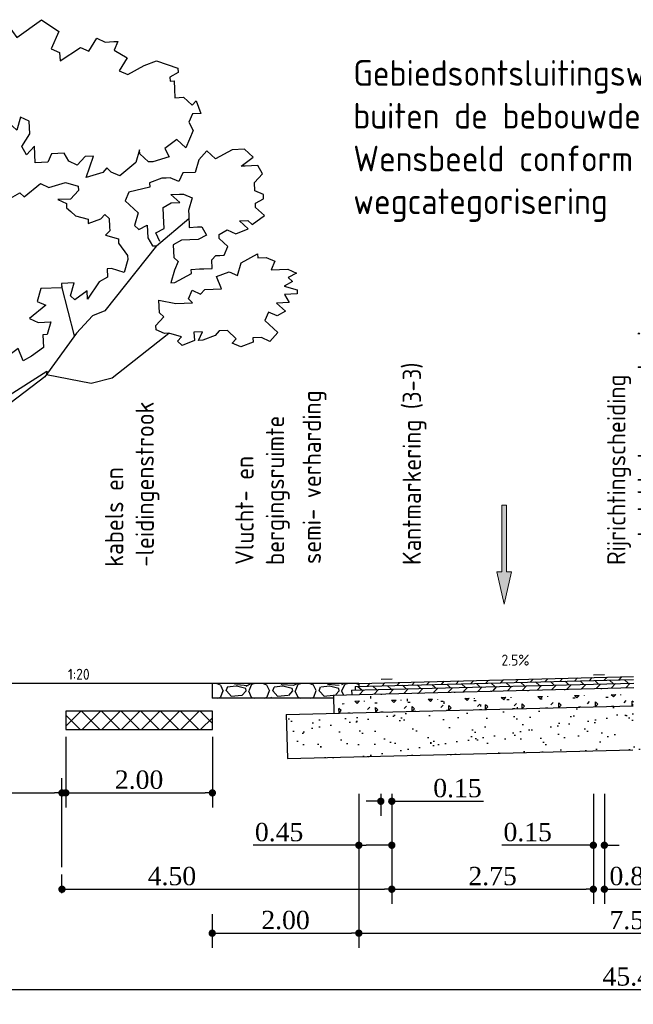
# Model space of a CAD drawing. Extents: x -21 to 90, y -15 to 62.
# Tile 6 of 15: x 0.11 to 8.48, y 48.89 to 62.33. Entities that reach past the tile are written whole.
import ezdxf
from ezdxf.enums import TextEntityAlignment as Align

# ---------------------------------------------------------------- set-up
doc = ezdxf.new("R2010")
doc.units = 0
doc.header["$LTSCALE"] = 0.1
for name, color, linetype in [('2', 2, 'Continuous'), ('l-ar-deta-pr', 10, 'Continuous'), ('l-mt-deta-pr', 7, 'Continuous'), ('l-tk-deta-con-pr', 1, 'Continuous'), ('TDdBr---_', 7, 'Continuous'), ('TDNL6300_profiel', 2, 'Continuous'), ('X-IT6300_maatvoering', 7, 'Continuous')]:
    doc.layers.add(name, color=color, linetype=linetype)
doc.layers.add('dp-nw-markering', color=7, linetype='Continuous', lineweight=0)
doc.styles.add('ENV-P', font='ISOCP.SHX')
doc.styles.add('INFRA_DIM', font='times.ttf')
doc.dimstyles.new('INFRA-100-M', dxfattribs={"dimtxt": 0.25, "dimasz": 0.1, "dimexe": 0.2, "dimexo": 0.1, "dimgap": 0.05, "dimtad": 1, "dimzin": 0, "dimdsep": 46, "dimtxsty": 'INFRA_DIM', "dimblk1": 'DOT', "dimblk2": 'DOT', "dimsah": 1, "dimcen": 0, "dimclrd": 256, "dimclre": 256, "dimclrt": 7, "dimaunit": 2, "dimadec": 0, "dimazin": 0, "dimtfac": 1, "dimtdec": 3, "dimtofl": 0, "dimtmove": 0, "dimatfit": 3, "dimldrblk": 'DOT', "dimfxl": 1, "dimtolj": 1, "dimtzin": 0, "dimarcsym": 0})
pattern_1 = [(46.43209618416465, (3.375156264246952, 53.13330120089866), (-0.1035212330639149, 0.09847141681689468), [])]
pattern_2 = [(38.93209618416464, (-92.26999499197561, -232.7633926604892), (-0.02117011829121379, 0.3666453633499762), [0, -0.28956, 0, -0.32385, 0, -0.3095625]), (8.932096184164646, (-92.26999499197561, -232.7633926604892), (0.3236008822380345, 0.5458768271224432), [0, -0.15621, 0, -0.260985, 0, -0.1000125]), (328.9320961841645, (-92.50423680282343, -232.7692487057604), (0.5930320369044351, 0.01590402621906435), [0, -0.09524999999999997, 0, -0.3428999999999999, 0, -0.4476749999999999]), (318.9320961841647, (-92.50423680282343, -232.7692487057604), (0.5683098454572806, 0.1814569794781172), [0, -0.04762499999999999, 0, -0.22479, 0, -0.257175])]

# ---------------------------------------------------------------- blocks, each defined once
blk = doc.blocks.new('_DOT')
at = {"color": 0, "linetype": 'ByBlock'}
blk.add_line((-0.5, 0), (-1, 0), dxfattribs=at)
at = {"color": 0, "linetype": 'ByBlock', "const_width": 0.5}
blk.add_lwpolyline([(-0.25, 0, 1), (0.25, 0, 1)], format="xyb", close=True, dxfattribs=at)
blk = doc.blocks.new('*D52')
at = {"layer": 'DEFPOINTS', "color": 0, "transparency": 16777216}
for p in [(5.18563879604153, 51.80157358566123), (5.18563879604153, 50.46407358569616), (0.6856387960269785, 50.30971864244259)]:
    blk.add_point(p, dxfattribs=at)
at = {"layer": 'l-mt-deta-pr', "lineweight": -2, "transparency": 16777216}
for p, q in [((5.18563879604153, 51.70157358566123), (5.18563879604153, 50.26407358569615)), ((0.6856387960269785, 50.40971864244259), (0.6856387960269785, 50.66407358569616)), ((0.7856387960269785, 50.46407358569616), (5.085638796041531, 50.46407358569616))]:
    blk.add_line(p, q, dxfattribs=at)
at = {"layer": 'l-mt-deta-pr', "lineweight": -2, "transparency": 16777216, "xscale": 0.1, "yscale": 0.1, "zscale": 0.1, "rotation": 180}
blk.add_blockref('_DOT', (0.6856387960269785, 50.46407358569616), dxfattribs=at)
at = {"layer": 'l-mt-deta-pr', "lineweight": -2, "transparency": 16777216, "xscale": 0.1, "yscale": 0.1, "zscale": 0.1}
blk.add_blockref('_DOT', (5.18563879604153, 50.46407358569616), dxfattribs=at)
at = {"layer": 'l-mt-deta-pr', "color": 7, "transparency": 16777216, "insert": (2.18563879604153, 50.6415970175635), "char_height": 0.25, "attachment_point": 5, "style": 'INFRA_DIM'}
blk.add_mtext('\\A1;4.50', dxfattribs=at)
blk = doc.blocks.new('*D53')
at = {"layer": 'DEFPOINTS', "color": 0, "transparency": 16777216}
for p in [(4.735638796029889, 51.80157358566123), (2.735638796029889, 50.22400625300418), (4.735638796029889, 49.86407358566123)]:
    blk.add_point(p, dxfattribs=at)
at = {"layer": 'l-mt-deta-pr', "lineweight": -2, "transparency": 16777216}
for p, q in [((4.735638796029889, 51.70157358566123), (4.735638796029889, 49.66407358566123)), ((2.735638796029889, 50.12400625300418), (2.735638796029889, 49.66407358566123)), ((2.835638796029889, 49.86407358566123), (4.635638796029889, 49.86407358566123))]:
    blk.add_line(p, q, dxfattribs=at)
at = {"layer": 'l-mt-deta-pr', "lineweight": -2, "transparency": 16777216, "xscale": 0.1, "yscale": 0.1, "zscale": 0.1, "rotation": 180}
blk.add_blockref('_DOT', (2.735638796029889, 49.86407358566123), dxfattribs=at)
at = {"layer": 'l-mt-deta-pr', "lineweight": -2, "transparency": 16777216, "xscale": 0.1, "yscale": 0.1, "zscale": 0.1}
blk.add_blockref('_DOT', (4.735638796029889, 49.86407358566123), dxfattribs=at)
at = {"layer": 'l-mt-deta-pr', "color": 7, "transparency": 16777216, "insert": (3.735638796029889, 50.04159701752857), "char_height": 0.25, "attachment_point": 5, "style": 'INFRA_DIM'}
blk.add_mtext('\\A1;2.00', dxfattribs=at)
blk = doc.blocks.new('*D54')
at = {"layer": 'DEFPOINTS', "color": 0, "transparency": 16777216}
for p in [(8.08563879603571, 51.86407358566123), (8.885638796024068, 51.86407358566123), (8.885638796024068, 50.46407358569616)]:
    blk.add_point(p, dxfattribs=at)
at = {"layer": 'l-mt-deta-pr', "lineweight": -2, "transparency": 16777216}
for p, q in [((8.08563879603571, 51.76407358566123), (8.08563879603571, 50.26407358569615)), ((8.885638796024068, 51.76407358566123), (8.885638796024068, 50.26407358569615)), ((8.18563879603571, 50.46407358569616), (8.785638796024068, 50.46407358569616))]:
    blk.add_line(p, q, dxfattribs=at)
at = {"layer": 'l-mt-deta-pr', "lineweight": -2, "transparency": 16777216, "xscale": 0.1, "yscale": 0.1, "zscale": 0.1, "rotation": 180}
blk.add_blockref('_DOT', (8.08563879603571, 50.46407358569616), dxfattribs=at)
at = {"layer": 'l-mt-deta-pr', "lineweight": -2, "transparency": 16777216, "xscale": 0.1, "yscale": 0.1, "zscale": 0.1}
blk.add_blockref('_DOT', (8.885638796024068, 50.46407358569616), dxfattribs=at)
at = {"layer": 'l-mt-deta-pr', "color": 7, "transparency": 16777216, "insert": (8.485638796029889, 50.6415970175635), "char_height": 0.25, "attachment_point": 5, "style": 'INFRA_DIM'}
blk.add_mtext('\\A1;0.80', dxfattribs=at)
blk = doc.blocks.new('*D55')
at = {"layer": 'DEFPOINTS', "color": 0, "transparency": 16777216}
for p in [(4.735638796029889, 51.73907358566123), (12.23563879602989, 50.30971864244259), (12.23563879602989, 49.86407358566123)]:
    blk.add_point(p, dxfattribs=at)
at = {"layer": 'l-mt-deta-pr', "lineweight": -2, "transparency": 16777216}
for p, q in [((4.735638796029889, 51.63907358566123), (4.735638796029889, 49.66407358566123)), ((12.23563879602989, 50.20971864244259), (12.23563879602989, 49.66407358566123)), ((4.835638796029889, 49.86407358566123), (12.13563879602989, 49.86407358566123))]:
    blk.add_line(p, q, dxfattribs=at)
at = {"layer": 'l-mt-deta-pr', "lineweight": -2, "transparency": 16777216, "xscale": 0.1, "yscale": 0.1, "zscale": 0.1, "rotation": 180}
blk.add_blockref('_DOT', (4.735638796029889, 49.86407358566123), dxfattribs=at)
at = {"layer": 'l-mt-deta-pr', "lineweight": -2, "transparency": 16777216, "xscale": 0.1, "yscale": 0.1, "zscale": 0.1}
blk.add_blockref('_DOT', (12.23563879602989, 49.86407358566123), dxfattribs=at)
at = {"layer": 'l-mt-deta-pr', "color": 7, "transparency": 16777216, "insert": (8.485638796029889, 50.04159701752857), "char_height": 0.25, "attachment_point": 5, "style": 'INFRA_DIM'}
blk.add_mtext('\\A1;7.50', dxfattribs=at)
blk = doc.blocks.new('*D57')
at = {"layer": 'DEFPOINTS', "color": 0, "transparency": 16777216}
for p in [(7.93563879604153, 51.86407358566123), (5.18563879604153, 51.80157358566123), (7.93563879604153, 50.46407358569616)]:
    blk.add_point(p, dxfattribs=at)
at = {"layer": 'l-mt-deta-pr', "lineweight": -2, "transparency": 16777216}
for p, q in [((7.93563879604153, 51.76407358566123), (7.93563879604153, 50.26407358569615)), ((5.18563879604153, 51.70157358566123), (5.18563879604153, 50.26407358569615)), ((5.28563879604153, 50.46407358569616), (7.835638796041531, 50.46407358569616))]:
    blk.add_line(p, q, dxfattribs=at)
at = {"layer": 'l-mt-deta-pr', "lineweight": -2, "transparency": 16777216, "xscale": 0.1, "yscale": 0.1, "zscale": 0.1, "rotation": 180}
blk.add_blockref('_DOT', (5.18563879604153, 50.46407358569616), dxfattribs=at)
at = {"layer": 'l-mt-deta-pr', "lineweight": -2, "transparency": 16777216, "xscale": 0.1, "yscale": 0.1, "zscale": 0.1}
blk.add_blockref('_DOT', (7.93563879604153, 50.46407358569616), dxfattribs=at)
at = {"layer": 'l-mt-deta-pr', "color": 7, "transparency": 16777216, "insert": (6.56063879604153, 50.6415970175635), "char_height": 0.25, "attachment_point": 5, "style": 'INFRA_DIM'}
blk.add_mtext('\\A1;2.75', dxfattribs=at)
blk = doc.blocks.new('*D58')
at = {"layer": 'DEFPOINTS', "color": 0, "transparency": 16777216}
for p in [(5.035638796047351, 51.86407358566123), (5.18563879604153, 51.80157358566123), (5.18563879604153, 51.6640735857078)]:
    blk.add_point(p, dxfattribs=at)
at = {"layer": 'l-mt-deta-pr', "lineweight": -2, "transparency": 16777216}
for p, q in [((5.035638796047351, 51.76407358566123), (5.035638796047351, 51.46407358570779)), ((4.935638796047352, 51.6640735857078), (4.835638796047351, 51.6640735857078)), ((5.18563879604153, 51.70157358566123), (5.18563879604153, 51.46407358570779)), ((5.28563879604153, 51.6640735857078), (6.435635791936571, 51.6640735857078))]:
    blk.add_line(p, q, dxfattribs=at)
at = {"layer": 'l-mt-deta-pr', "lineweight": -2, "transparency": 16777216, "xscale": 0.1, "yscale": 0.1, "zscale": 0.1}
blk.add_blockref('_DOT', (5.035638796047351, 51.6640735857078), dxfattribs=at)
at = {"layer": 'l-mt-deta-pr', "lineweight": -2, "transparency": 16777216, "xscale": 0.1, "yscale": 0.1, "zscale": 0.1, "rotation": 180}
blk.add_blockref('_DOT', (5.18563879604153, 51.6640735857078), dxfattribs=at)
at = {"layer": 'l-mt-deta-pr', "color": 7, "transparency": 16777216, "insert": (6.081472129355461, 51.84159701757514), "char_height": 0.25, "attachment_point": 5, "style": 'INFRA_DIM'}
blk.add_mtext('\\A1;0.15', dxfattribs=at)
blk = doc.blocks.new('*D59')
at = {"layer": 'DEFPOINTS', "color": 0, "transparency": 16777216}
for p in [(4.735638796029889, 51.86407358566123), (5.18563879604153, 51.86407358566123), (5.18563879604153, 51.06407358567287)]:
    blk.add_point(p, dxfattribs=at)
at = {"layer": 'l-mt-deta-pr', "lineweight": -2, "transparency": 16777216}
for p, q in [((4.735638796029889, 51.76407358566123), (4.735638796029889, 50.86407358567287)), ((5.18563879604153, 51.76407358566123), (5.18563879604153, 50.86407358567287)), ((4.735638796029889, 51.06407358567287), (3.2939751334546, 51.06407358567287)), ((5.085638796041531, 51.06407358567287), (4.835638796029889, 51.06407358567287))]:
    blk.add_line(p, q, dxfattribs=at)
at = {"layer": 'l-mt-deta-pr', "lineweight": -2, "transparency": 16777216, "xscale": 0.1, "yscale": 0.1, "zscale": 0.1, "rotation": 180}
blk.add_blockref('_DOT', (4.735638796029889, 51.06407358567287), dxfattribs=at)
at = {"layer": 'l-mt-deta-pr', "lineweight": -2, "transparency": 16777216, "xscale": 0.1, "yscale": 0.1, "zscale": 0.1}
blk.add_blockref('_DOT', (5.18563879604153, 51.06407358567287), dxfattribs=at)
at = {"layer": 'l-mt-deta-pr', "color": 7, "transparency": 16777216, "insert": (3.64813879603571, 51.24159701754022), "char_height": 0.25, "attachment_point": 5, "style": 'INFRA_DIM'}
blk.add_mtext('\\A1;0.45', dxfattribs=at)
blk = doc.blocks.new('*D61')
at = {"layer": 'DEFPOINTS', "color": 0, "transparency": 16777216}
for p in [(8.08563879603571, 51.86407358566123), (7.93563879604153, 51.80157358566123), (8.08563879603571, 51.06407358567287)]:
    blk.add_point(p, dxfattribs=at)
at = {"layer": 'l-mt-deta-pr', "lineweight": -2, "transparency": 16777216}
for p, q in [((8.08563879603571, 51.76407358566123), (8.08563879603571, 50.86407358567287)), ((7.93563879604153, 51.70157358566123), (7.93563879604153, 50.86407358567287)), ((7.835638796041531, 51.06407358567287), (6.685641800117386, 51.06407358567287)), ((8.18563879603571, 51.06407358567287), (8.285638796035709, 51.06407358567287))]:
    blk.add_line(p, q, dxfattribs=at)
at = {"layer": 'l-mt-deta-pr', "lineweight": -2, "transparency": 16777216, "xscale": 0.1, "yscale": 0.1, "zscale": 0.1}
blk.add_blockref('_DOT', (7.93563879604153, 51.06407358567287), dxfattribs=at)
at = {"layer": 'l-mt-deta-pr', "lineweight": -2, "transparency": 16777216, "xscale": 0.1, "yscale": 0.1, "zscale": 0.1, "rotation": 180}
blk.add_blockref('_DOT', (8.08563879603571, 51.06407358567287), dxfattribs=at)
at = {"layer": 'l-mt-deta-pr', "color": 7, "transparency": 16777216, "insert": (7.039805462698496, 51.24159701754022), "char_height": 0.25, "attachment_point": 5, "style": 'INFRA_DIM'}
blk.add_mtext('\\A1;0.15', dxfattribs=at)
blk = doc.blocks.new('*D64')
at = {"layer": 'DEFPOINTS', "color": 0, "transparency": 16777216}
for p in [(0.7375731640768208, 52.6416043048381), (2.737573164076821, 52.6416043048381), (2.737573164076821, 51.77855842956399)]:
    blk.add_point(p, dxfattribs=at)
at = {"layer": 'l-mt-deta-pr', "lineweight": -2, "transparency": 16777216}
for p, q in [((0.7375731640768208, 52.5416043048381), (0.7375731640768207, 51.57855842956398)), ((2.737573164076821, 52.5416043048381), (2.737573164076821, 51.57855842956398)), ((0.8375731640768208, 51.77855842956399), (2.637573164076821, 51.77855842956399))]:
    blk.add_line(p, q, dxfattribs=at)
at = {"layer": 'l-mt-deta-pr', "lineweight": -2, "transparency": 16777216, "xscale": 0.1, "yscale": 0.1, "zscale": 0.1, "rotation": 180}
blk.add_blockref('_DOT', (0.7375731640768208, 51.77855842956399), dxfattribs=at)
at = {"layer": 'l-mt-deta-pr', "lineweight": -2, "transparency": 16777216, "xscale": 0.1, "yscale": 0.1, "zscale": 0.1}
blk.add_blockref('_DOT', (2.737573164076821, 51.77855842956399), dxfattribs=at)
at = {"layer": 'l-mt-deta-pr', "color": 7, "transparency": 16777216, "insert": (1.737573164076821, 51.95608186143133), "char_height": 0.25, "attachment_point": 5, "style": 'INFRA_DIM'}
blk.add_mtext('\\A1;2.00', dxfattribs=at)
blk = doc.blocks.new('*U21')
blk.add_hatch(color=256).paths.add_polyline_path([(-0.06749999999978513, 0.2925000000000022), (-0.0224999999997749, 0.2924999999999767), (-0.0224999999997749, 0.8999999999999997), (0.02250000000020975, 0.899999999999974), (0.0224999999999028, 0.2924999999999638), (0.06749999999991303, 0.2924999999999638), (0, -3.552713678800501e-16)])
blk.add_lwpolyline([(-0.06749999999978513, 0.2925000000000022), (-0.0224999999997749, 0.2924999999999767), (-0.0224999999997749, 0.8999999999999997), (0.02250000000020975, 0.899999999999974), (0.0224999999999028, 0.2924999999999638), (0.06749999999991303, 0.2924999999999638), (0, -3.552713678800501e-16)], close=True)
blk = doc.blocks.new('Verkpijl')
blk.add_lwpolyline([(-0.4166666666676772, -3.190490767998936e-16, 0, 0, 0), (0.4166666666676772, 3.190490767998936e-16, 0.075, 0, 0), (0.5833333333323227, 4.466687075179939e-16, 0, 0, 0)], format="xyseb")
blk = doc.blocks.new('BOOM15')
at = {"layer": '2', "color": 3, "linetype": 'Continuous'}
for p, q in [((0.362, 1.274), (0.745, 2.596)), ((0.448, 1.57), (0.289, 1.831)), ((2.905, 0.973), (3.347, 1.343)), ((1.787, -0.258), (1.613, 0.415)), ((-0.07100000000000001, -1.275), (-1.105, -0.8230000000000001))]:
    blk.add_line(p, q, dxfattribs=at)
for points in [[(2.951, 1.032), (2.898, 1.146), (3.009, 1.207), (3.002, 1.38), (2.996, 1.494), (3.108, 1.556), (3.223, 1.561), (3.103, 1.67), (3.218, 1.675), (3.276, 1.678), (3.392, 1.626), (3.342, 1.451), (3.345, 1.395), (3.347, 1.337), (3.35, 1.281), (3.352, 1.223), (3.467, 1.228), (3.525, 1.23), (3.586, 1.118), (3.474, 1.057), (3.36, 1.052), (3.246, 1.047), (3.134, 0.983), (3.142, 0.8130000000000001), (3.202, 0.757), (3.149, 0.64), (3.101, 0.467), (3.101, 0.467), (3.157, 0.469), (3.381, 0.594), (3.378, 0.65), (3.493, 0.656), (3.551, 0.658), (3.665, 0.663), (3.66, 0.778), (3.714, 0.838), (3.772, 0.841), (3.828, 0.843), (3.881, 0.96), (3.761, 1.07), (3.759, 1.126), (3.87, 1.189), (3.987, 1.136), (4.156, 1.202), (4.036, 1.311), (4.15, 1.317), (4.211, 1.261), (4.377, 1.383), (4.257, 1.492), (4.255, 1.551), (4.366, 1.612), (4.364, 1.67), (4.247, 1.721), (4.242, 1.836), (4.351, 1.955), (4.289, 2.067), (4.117, 2.059), (4.061, 2.057), (4.226, 2.179), (4.107, 2.288), (3.936, 2.281), (3.712, 2.156), (3.593, 2.265), (3.484, 2.146), (3.433, 1.972), (3.263, 1.965), (3.21, 1.848), (3.093, 1.899), (3.036, 1.896), (2.979, 1.894), (2.81, 1.83), (2.813, 1.772), (2.529, 1.702), (2.477, 1.585), (2.597, 1.476), (2.656, 1.421), (2.607, 1.247), (2.666, 1.192), (2.778, 1.255), (2.786, 1.082), (2.849, 0.971), (2.905, 0.973), (2.201, 0.083), (2.031, 0.017), (1.813, -0.222), (1.381, -0.8150000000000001), (0.8270000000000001, -1.24), (0.781, -1.472), (0.6980000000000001, -2.163), (0.6990000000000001, -3.482), (0.773, -4.993), (0.496, -5.006), (0.465, -4.639), (0.424, -3.724), (0.426, -2.519), (0.238, -2.127), (-0.416, -0.323), (-0.65, -0.218), (-0.7030000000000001, -0.335), (-0.8150000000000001, -0.397), (-0.581, -0.501), (-0.581, -0.501), (-0.747, -0.623), (-0.736, -0.852), (-0.97, -0.748), (-1.143, -0.756), (-1.018, -0.979), (-1.13, -1.042), (-1.178, -1.216), (-1.234, -1.276), (-1.051, -1.497), (-1.046, -1.612), (-1.216, -1.676), (-1.221, -1.562), (-1.333, -1.625), (-1.452, -1.516), (-1.559, -1.691), (-1.73, -1.699), (-1.793, -1.587), (-1.737, -1.528), (-1.689, -1.353), (-1.806, -1.302), (-1.857, -1.419), (-1.974, -1.366), (-1.982, -1.195), (-2.093, -1.257), (-2.213, -1.148), (-2.104, -1.028), (-2.164, -0.974), (-2.226, -0.862), (-2.06, -0.74), (-2.124, -0.5700000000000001), (-2.07, -0.511), (-1.951, -0.621), (-1.784, -0.499), (-1.725, -0.552), (-1.73, -0.438), (-1.618, -0.377), (-1.443, -0.425), (-1.448, -0.311), (-1.336, -0.249), (-1.278, -0.303), (-1.225, -0.186), (-1.171, -0.127), (-1.113, -0.125), (-1.056, -0.122), (-0.9420000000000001, -0.117), (-0.887, -0.056), (-0.721, 0.066), (-0.661, 0.01), (-0.492, 0.076), (-0.609, 0.127), (-0.498, 0.191), (-0.505, 0.361), (-0.681, 0.468), (-0.785, 0.234), (-0.897, 0.173), (-0.96, 0.284), (-1.128, 0.219), (-1.067, 0.107), (-1.181, 0.102), (-1.24, 0.157), (-1.352, 0.094), (-1.293, 0.04), (-1.405, -0.023), (-1.524, 0.08600000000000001), (-1.636, 0.025), (-1.631, -0.09), (-1.685, -0.15), (-1.802, -0.097), (-1.854, -0.214), (-1.911, -0.217), (-2.025, -0.222), (-2.017, -0.394), (-2.132, -0.4), (-2.249, -0.347), (-2.363, -0.352), (-2.361, -0.41), (-2.416, -0.469), (-2.355, -0.524), (-2.411, -0.583), (-2.47, -0.529), (-2.582, -0.591), (-2.635, -0.708), (-2.699, -0.54), (-2.757, -0.542), (-2.813, -0.545), (-2.871, -0.547), (-2.932, -0.436), (-2.993, -0.38), (-3.044, -0.497), (-3.161, -0.446), (-3.166, -0.331), (-3.219, -0.448), (-3.393, -0.398), (-3.515, -0.232), (-3.517, -0.174), (-3.403, -0.169), (-3.408, -0.055), (-3.247, 0.182), (-3.073, 0.131), (-2.961, 0.195), (-2.961, 0.195), (-3.024, 0.306), (-3.08, 0.304), (-3.138, 0.301), (-3.195, 0.299), (-3.253, 0.296), (-3.202, 0.469), (-3.317, 0.464), (-3.428, 0.403), (-3.606, 0.509), (-3.614, 0.68), (-3.332, 0.808), (-3.446, 0.802), (-3.449, 0.86), (-3.4, 1.034), (-3.459, 1.089), (-3.467, 1.26), (-3.355, 1.323), (-3.238, 1.27), (-3.129, 1.39), (-2.961, 1.456), (-2.956, 1.341), (-2.776, 1.176), (-2.724, 1.293), (-2.727, 1.351), (-2.555, 1.359), (-2.55, 1.245), (-2.493, 1.247), (-2.323, 1.311), (-2.204, 1.202), (-2.422, 0.963), (-2.473, 0.79), (-2.295, 0.683), (-2.127, 0.747), (-1.973, 1.156), (-1.916, 1.159), (-1.861, 1.218), (-1.637, 1.342), (-1.568, 1.06), (-1.401, 1.182), (-1.342, 1.126), (-1.279, 1.014), (-1.105, 0.966), (-1.001, 1.2), (-1.06, 1.254), (-1.06, 1.254), (-0.9460000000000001, 1.259), (-1.012, 1.429), (-0.727, 1.498), (-0.793, 1.668), (-0.907, 1.663), (-0.913, 1.777), (-1.081, 1.711), (-1.076, 1.597), (-1.19, 1.592), (-1.251, 1.647), (-1.416, 1.525), (-1.477, 1.579), (-1.645, 1.515), (-1.817, 1.507), (-1.822, 1.621), (-1.993, 1.614), (-1.998, 1.728), (-2.113, 1.723), (-2.12, 1.894), (-1.952, 1.959), (-1.838, 1.965), (-1.957, 2.074), (-1.907, 2.247), (-1.848, 2.193), (-1.853, 2.308), (-1.741, 2.369), (-1.564, 2.263), (-1.457, 2.44), (-1.343, 2.445), (-1.289, 2.504), (-1.117, 2.512), (-1.007, 2.632), (-0.896, 2.695), (-0.961, 2.863), (-1.127, 2.741), (-1.244, 2.794), (-1.188, 2.796), (-1.307, 2.906), (-1.198, 3.025), (-1.142, 3.084), (-1.089, 3.145), (-1.028, 3.089), (-1.036, 3.262), (-0.924, 3.323), (-0.807, 3.272), (-0.751, 3.275), (-0.756, 3.389), (-0.532, 3.514), (-0.472, 3.458), (-0.524, 3.341), (-0.413, 3.404), (-0.123, 3.359), (-0.067, 3.362), (-0.129, 3.474), (-0.192, 3.585), (-0.192, 3.585), (-0.197, 3.7), (-0.024, 3.708), (-0.027, 3.766), (0.197, 3.89), (0.194, 3.947), (0.423, 3.957), (0.482, 3.903), (0.489, 3.731), (0.71, 3.913), (0.88, 3.978), (1.002, 3.812), (1.335, 4.056), (1.572, 3.894), (1.467, 3.66), (1.584, 3.609), (1.59, 3.494), (1.867, 3.678), (1.984, 3.627), (2.091, 3.803), (2.207, 3.751), (2.322, 3.757), (2.38, 3.759), (2.327, 3.642), (2.504, 3.535), (2.398, 3.358), (2.515, 3.307), (2.738, 3.431), (2.907, 3.495), (3.198, 3.394), (3.201, 3.337), (3.089, 3.274), (3.092, 3.218), (3.148, 3.22), (3.153, 3.106), (3.158, 2.992), (3.273, 2.997), (3.392, 2.888), (3.448, 2.947), (3.512, 2.778), (3.397, 2.773), (3.346, 2.656), (3.408, 2.544), (3.304, 2.31), (3.184, 2.42), (3.018, 2.297), (3.08, 2.186), (2.854, 2.117), (2.797, 2.115), (2.678, 2.224), (2.675, 2.282), (2.625, 2.107), (2.404, 1.926), (2.287, 1.977), (2.228, 2.033), (2.173, 1.972), (1.947, 1.905), (2.048, 2.196), (1.934, 2.191), (1.825, 2.071), (1.708, 2.124), (1.646, 2.236), (1.474, 2.228), (1.422, 2.111), (1.25, 2.103), (1.24, 2.332), (1.131, 2.213), (1.069, 2.325), (1.176, 2.5), (1.168, 2.673), (1.051, 2.724), (1.001, 2.551), (0.881, 2.66), (0.8280000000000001, 2.599), (0.713, 2.594), (0.65, 2.706), (0.601, 2.533), (0.487, 2.528), (0.365, 2.693), (0.198, 2.571), (0.029, 2.507), (-0.034, 2.619), (-0.143, 2.499), (0.149, 2.398), (0.208, 2.342), (0.042, 2.22), (0.274, 2.174), (0.447, 2.124), (0.452, 2.009), (0.338, 2.004), (0.289, 1.831), (0.175, 1.826), (0.063, 1.763), (0.007, 1.704), (-0.104, 1.64), (-0.336, 1.688), (-0.442, 1.511), (-0.328, 1.516), (-0.323, 1.401), (-0.26, 1.29), (-0.089, 1.297), (-0.089, 1.297), (-0.08600000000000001, 1.241), (-0.307, 1.058), (-0.3, 0.887), (-0.185, 0.892), (0.036, 1.074), (0.325, 1.03), (0.369, 1.318), (0.536, 1.44), (0.528, 1.612), (0.6990000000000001, 1.62), (0.8160000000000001, 1.567), (1.039, 1.692), (1.1, 1.638), (1.321, 1.819), (1.438, 1.768), (1.664, 1.835), (1.837, 1.786), (1.84, 1.728), (1.731, 1.608), (1.56, 1.601), (1.677, 1.549), (1.68, 1.491), (1.738, 1.437), (1.799, 1.382), (1.972, 1.333), (1.975, 1.275), (2.145, 1.341), (2.199, 1.4), (2.259, 1.346), (2.264, 1.232), (2.267, 1.174), (2.211, 1.115), (2.386, 1.065), (2.389, 1.008), (2.511, 0.841), (2.513, 0.784), (2.463, 0.609), (2.29, 0.66), (2.232, 0.657), (2.237, 0.543), (2.125, 0.48), (1.965, 0.243), (1.96, 0.357), (1.792, 0.235), (1.733, 0.291), (1.782, 0.464), (1.611, 0.456), (1.614, 0.4), (1.327, 0.387), (1.279, 0.212), (1.395, 0.161), (1.175, -0.022), (1.291, -0.073), (1.462, -0.065), (1.414, -0.24), (1.356, -0.243), (1.363, -0.414), (1.198, -0.536), (1.086, -0.599), (1.02, -0.429), (0.855, -0.551), (0.797, -0.554), (0.677, -0.445), (0.5700000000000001, -0.622), (0.459, -0.684), (0.342, -0.632), (0.176, -0.754), (0.064, -0.8160000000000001), (-0.116, -0.653), (-0.063, -0.536), (-0.009000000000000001, -0.475), (-0.068, -0.422), (0.041, -0.302), (-0.073, -0.307), (-0.139, -0.137), (-0.251, -0.2), (-0.416, -0.323)], [(0.743, -0.505), (0.769, -1.088), (0.793, -1.124), (0.844, -1.099), (1.409, -0.741), (1.403, -0.786), (2.016, -0.901), (2.299, -0.8300000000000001), (3.074, -0.222), (3.017, -0.225), (2.9, -0.173), (2.9, -0.173), (2.898, -0.115), (3.007, 0.004), (2.946, 0.058), (2.939, 0.23), (3.17, 0.183), (3.284, 0.188), (3.399, 0.193), (3.34, 0.248), (3.391, 0.365), (3.508, 0.312), (3.563, 0.373), (3.792, 0.383), (3.726, 0.551), (3.896, 0.617), (4.013, 0.5640000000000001), (4.062, 0.739), (4.285, 0.864), (4.288, 0.806), (4.402, 0.811), (4.519, 0.76), (4.468, 0.643), (4.697, 0.653), (4.814, 0.6), (4.702, 0.539), (4.761, 0.483), (4.649, 0.422), (4.824, 0.372), (4.827, 0.315), (4.654, 0.307), (4.717000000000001, 0.196), (4.545, 0.188), (4.664, 0.079), (4.553, 0.015), (4.436, 0.068), (4.384, -0.049), (4.504, -0.158), (4.563, -0.213), (4.454, -0.333), (4.337, -0.28), (4.222, -0.285), (4.225, -0.343), (4.057, -0.407), (3.94, -0.356), (3.994, -0.296), (3.874, -0.186), (3.76, -0.191), (3.706, -0.252), (3.536, -0.316), (3.48, -0.319), (3.531, -0.202), (3.417, -0.207), (3.422, -0.321), (3.254, -0.387), (3.193, -0.331), (3.249, -0.272), (3.074, -0.222)], [(-0.028, -1.394), (0.35, -2.064), (0.464, -2.059), (0.553, -1.482), (0.532, -1.024), (0.526, -0.647)]]:
    blk.add_lwpolyline(points, dxfattribs=at)
blk = doc.blocks.new('*D85')
at = {"layer": 'DEFPOINTS', "color": 0, "transparency": 16777216}
for p in [(-1.314361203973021, 52.6416043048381), (0.6856387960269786, 51.77855842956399), (0.6856387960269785, 50.6640735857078)]:
    blk.add_point(p, dxfattribs=at)
at = {"layer": 'l-mt-deta-pr', "lineweight": -2, "transparency": 16777216}
for p, q in [((-1.314361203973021, 52.5416043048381), (-1.314361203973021, 51.57855842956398)), ((0.6856387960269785, 50.7640735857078), (0.6856387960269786, 51.97855842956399)), ((-1.214361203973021, 51.77855842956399), (0.5856387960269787, 51.77855842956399))]:
    blk.add_line(p, q, dxfattribs=at)
at = {"layer": 'l-mt-deta-pr', "lineweight": -2, "transparency": 16777216, "xscale": 0.1, "yscale": 0.1, "zscale": 0.1, "rotation": 180}
blk.add_blockref('_DOT', (-1.314361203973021, 51.77855842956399), dxfattribs=at)
at = {"layer": 'l-mt-deta-pr', "lineweight": -2, "transparency": 16777216, "xscale": 0.1, "yscale": 0.1, "zscale": 0.1}
blk.add_blockref('_DOT', (0.6856387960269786, 51.77855842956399), dxfattribs=at)
at = {"layer": 'l-mt-deta-pr', "color": 7, "transparency": 16777216, "insert": (-0.3143612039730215, 51.95608186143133), "char_height": 0.25, "attachment_point": 5, "style": 'INFRA_DIM'}
blk.add_mtext('\\A1;2.00', dxfattribs=at)
blk = doc.blocks.new('*D86')
at = {"layer": 'DEFPOINTS', "color": 0, "transparency": 16777216}
for p in [(-1.314361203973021, 52.6416043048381), (0.6856387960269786, 51.77855842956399), (0.6856387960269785, 50.6640735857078)]:
    blk.add_point(p, dxfattribs=at)
at = {"layer": 'l-mt-deta-pr', "lineweight": -2, "transparency": 16777216}
for p, q in [((-1.314361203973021, 52.5416043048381), (-1.314361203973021, 51.57855842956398)), ((0.6856387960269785, 50.7640735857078), (0.6856387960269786, 51.97855842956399)), ((-1.214361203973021, 51.77855842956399), (0.5856387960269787, 51.77855842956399))]:
    blk.add_line(p, q, dxfattribs=at)
at = {"layer": 'l-mt-deta-pr', "lineweight": -2, "transparency": 16777216, "xscale": 0.1, "yscale": 0.1, "zscale": 0.1, "rotation": 180}
blk.add_blockref('_DOT', (-1.314361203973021, 51.77855842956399), dxfattribs=at)
at = {"layer": 'l-mt-deta-pr', "lineweight": -2, "transparency": 16777216, "xscale": 0.1, "yscale": 0.1, "zscale": 0.1}
blk.add_blockref('_DOT', (0.6856387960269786, 51.77855842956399), dxfattribs=at)
at = {"layer": 'l-mt-deta-pr', "color": 7, "transparency": 16777216, "insert": (-0.3143612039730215, 51.95608186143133), "char_height": 0.25, "attachment_point": 5, "style": 'INFRA_DIM'}
blk.add_mtext('\\A1;2.00', dxfattribs=at)
blk = doc.blocks.new('*D88')
at = {"layer": 'DEFPOINTS', "color": 0, "transparency": 16777216}
for p in [(28.28563879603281, 53.25126206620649), (-17.11436120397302, 51.97740691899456), (28.28563879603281, 49.09416806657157)]:
    blk.add_point(p, dxfattribs=at)
at = {"layer": 'l-mt-deta-pr', "lineweight": -2, "transparency": 16777216}
for p, q in [((28.28563879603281, 53.15126206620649), (28.28563879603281, 48.89416806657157)), ((-17.11436120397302, 51.87740691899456), (-17.11436120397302, 48.89416806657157)), ((-17.01436120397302, 49.09416806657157), (28.1856387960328, 49.09416806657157))]:
    blk.add_line(p, q, dxfattribs=at)
at = {"layer": 'l-mt-deta-pr', "lineweight": -2, "transparency": 16777216, "xscale": 0.1, "yscale": 0.1, "zscale": 0.1, "rotation": 180}
blk.add_blockref('_DOT', (-17.11436120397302, 49.09416806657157), dxfattribs=at)
at = {"layer": 'l-mt-deta-pr', "lineweight": -2, "transparency": 16777216, "xscale": 0.1, "yscale": 0.1, "zscale": 0.1}
blk.add_blockref('_DOT', (28.28563879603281, 49.09416806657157), dxfattribs=at)
at = {"layer": 'l-mt-deta-pr', "color": 7, "transparency": 16777216, "insert": (8.485638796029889, 49.27169149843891), "char_height": 0.25, "attachment_point": 5, "style": 'INFRA_DIM'}
blk.add_mtext('\\A1;45.40', dxfattribs=at)

msp = doc.modelspace()

# ---------------------------------------------------------------- hatches: boundary and pattern name
at = {"layer": 'l-ar-deta-pr'}
h = msp.add_hatch(dxfattribs=at)
h.set_pattern_fill('ANSI31', color=8, scale=0.045, angle=1.432096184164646, style=0)
h.set_pattern_definition(pattern_1)
h.paths.add_polyline_path([(8.485467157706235, 53.32499527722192), (8.48446747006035, 53.36498278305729), (4.735638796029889, 53.27126206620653), (4.736638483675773, 53.23127456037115)])
h = msp.add_hatch(dxfattribs=at)
h.set_pattern_fill('GRAVEL', color=8, scale=0.025, style=0)
h.set_pattern_definition([(228.0128, (3.829333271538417, 53.80234573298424), (-5.080004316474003, -5.715007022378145), [0.08543025, -8.457625]), (184.9697, (3.772183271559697, 53.73884573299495), (7.620012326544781, 0.6349955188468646), [0.14660125, -14.5135]), (132.5104, (3.626133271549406, 53.72614573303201), (6.349995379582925, -6.985006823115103), [0.1033705, -10.233675]), (267.2737, (3.37848327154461, 53.56739573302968), (0.6349972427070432, 12.69999591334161), [0.13350125, -13.2166]), (292.8337, (3.37213327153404, 53.43404573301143), (-3.175009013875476, 7.620004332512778), [0.1309085, -12.95995]), (357.2737, (3.422933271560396, 53.31339573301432), (-12.69999591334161, 0.6349972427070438), [0.13350125, -13.2166]), (37.6942, (3.556283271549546, 53.30704573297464), (-8.255005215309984, -6.349994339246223), [0.1765485, -17.478275]), (72.2553, (3.695983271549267, 53.41499573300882), (4.4450088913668, 13.9700040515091), [0.16668, -16.501325]), (121.4296, (3.746783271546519, 53.57374573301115), (-5.080001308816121, 8.254990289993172), [0.13395325, -13.261375]), (175.2364, (3.676933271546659, 53.6880457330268), (6.984994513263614, -0.634994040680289), [0.1529282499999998, -7.493474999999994]), (222.3974, (3.524533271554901, 53.70074573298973), (-7.620000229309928, -6.984990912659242), [0.1977695, -19.5792]), (138.8141, (4.007133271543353, 53.56104573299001), (-4.444997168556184, 3.809994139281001), [0.06750125, -6.68265]), (171.4692, (3.9563332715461, 53.60549573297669), (8.254987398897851, -1.270003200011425), [0.1284204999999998, -12.71364999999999]), (225, (3.829333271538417, 53.6245457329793), (-8.881784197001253e-17, -0.6349995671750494), [0.08980225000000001, -0.8082225]), (203.1986, (3.784883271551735, 53.70074573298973), (3.175010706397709, 1.270005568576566), [0.04836025, -4.787649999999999]), (291.8014, (3.740433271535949, 53.68169573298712), (-0.6350004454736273, 1.905001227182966), [0.0683915, -3.3512]), (30.9638, (3.765833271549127, 53.61819573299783), (1.904997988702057, 1.270000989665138), [0.1110799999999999, -3.591574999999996]), (161.5651, (3.861083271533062, 53.67534573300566), (1.270000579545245, -0.6349990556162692), [0.08032175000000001, -1.927725]), (16.38950000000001, (3.37213327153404, 53.68169573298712), (6.350003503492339, 1.904996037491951), [0.112522, -11.1397]), (70.3462, (3.480083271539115, 53.71344573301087), (-2.539992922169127, -6.98499012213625), [0.09439975, -9.34555]), (293.1986, (3.861083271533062, 53.80234573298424), (-1.270005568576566, 3.175010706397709), [0.09672, -4.7393]), (343.6105, (3.899183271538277, 53.71344573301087), (-6.350003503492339, 1.904996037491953), [0.1125219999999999, -11.13969999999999]), (339.444, (3.37213327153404, 53.28799573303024), (-3.175003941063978, 1.269998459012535), [0.10850875, -5.316925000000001]), (294.7751, (3.473733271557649, 53.24989573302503), (-3.17499260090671, 6.984996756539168), [0.09091799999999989, -9.000899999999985]), (66.80140000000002, (3.867433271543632, 53.16734573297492), (1.270005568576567, 3.175010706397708), [0.09672, -4.7393]), (17.35400000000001, (3.905533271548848, 53.25624573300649), (-8.25500044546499, -2.539996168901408), [0.10644575, -10.5381]), (69.444, (3.556283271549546, 53.16734573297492), (-1.269998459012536, -3.175003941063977), [0.0542545, -5.3712]), (101.3098999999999, (3.829333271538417, 53.16734573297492), (-0.6349968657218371, 2.539991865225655), [0.03237874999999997, -3.205499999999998]), (165.9638, (3.82298327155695, 53.19909573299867), (1.905001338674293, -0.6349989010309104), [0.1309085, -2.4872625]), (186.0090000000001, (3.695983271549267, 53.23084573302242), (6.349990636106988, 0.6349985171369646), [0.12131675, -12.01035]), (303.6901, (3.765833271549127, 53.56104573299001), (-0.6350002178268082, 1.26999877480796), [0.09158100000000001, -2.197945]), (353.1572, (3.81663327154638, 53.48484573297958), (10.79500446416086, -1.27000568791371), [0.15988925, -15.829]), (60.94540000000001, (3.975383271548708, 53.46579573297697), (-2.539994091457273, -4.444989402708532), [0.06537699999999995, -6.472349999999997]), (90, (4.007133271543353, 53.52294573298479), (-0.635, 0.635), [0.0381, -0.5969]), (120.2564, (3.683283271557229, 53.24989573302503), (2.539994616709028, -4.444997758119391), [0.08821675, -8.733475]), (48.01279999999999, (3.638833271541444, 53.32609573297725), (5.080004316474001, 5.715007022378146), [0.17086075, -8.372200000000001]), (0, (3.75313327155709, 53.45309573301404), (0.635, 0.635), [0.1651, -0.4699]), (325.3048, (3.918233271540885, 53.45309573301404), (-6.349988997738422, 4.445000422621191), [0.1004025, -9.939825]), (254.0546, (4.000783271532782, 53.39594573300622), (-0.6350016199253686, -2.540006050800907), [0.09245725, -4.530425]), (207.646, (3.975383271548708, 53.30704573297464), (-12.06499576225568, -6.350003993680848), [0.15053625, -14.903125]), (175.4261, (3.842033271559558, 53.23719573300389), (-8.255001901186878, 0.6349969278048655), [0.1592572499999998, -15.76644999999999]), (175.4261, (3.842033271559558, 53.23719573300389), (-8.255001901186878, 0.6349969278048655), [0.1592572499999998, -15.76644999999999])])
h.paths.add_polyline_path([(4.385638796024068, 53.0712620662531), (4.385638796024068, 53.12126206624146), (4.635638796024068, 53.12126206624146), (4.635638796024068, 53.18126206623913), (4.68563879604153, 53.18126206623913), (4.68563879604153, 53.23126206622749), (4.735638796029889, 53.23126206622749), (4.735638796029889, 53.27126206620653), (2.735638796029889, 53.27126206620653), (2.735638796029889, 53.0712620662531)])
h = msp.add_hatch(dxfattribs=at)
h.set_pattern_fill('CONCRE', color=8, scale=0.5, angle=1.432096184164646, style=0)
h.set_pattern_definition([(1.432096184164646, (-92.26999499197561, -232.7633926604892), (0.4873477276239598, 0.512339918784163), [0.0625, -0.4375]), (91.43209618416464, (-92.26999499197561, -232.7633926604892), (-0.5123399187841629, 0.4873477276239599), [0.0625, -0.4375]), (136.4320961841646, (-92.2075145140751, -232.7618306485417), (-0.4998438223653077, -0.01249609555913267), [0.08838835, -0.6187184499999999]), (1.432096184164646, (-92.21454356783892, -232.4806684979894), (0.4873477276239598, 0.512339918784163), [0.0625, -0.4375]), (46.43209618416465, (-92.1825223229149, -232.5111277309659), (-0.01249609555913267, 0.4998438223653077), [0.04419415, -0.6629126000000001]), (136.4320961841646, (-92.1825223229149, -232.5111277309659), (-0.4998438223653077, -0.01249609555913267), [0.04419415, -0.6629126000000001]), (1.432096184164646, (-92.03022615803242, -232.3510215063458), (0.4873477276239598, 0.512339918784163), [0.08838835, -0.41161165]), (46.43209618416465, (-92.03022615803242, -232.3510215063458), (-0.01249609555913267, 0.4998438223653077), [0.0625, -0.6446068]), (136.4320961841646, (-91.9418654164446, -232.3488124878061), (-0.4998438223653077, -0.01249609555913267), [0.0625, -0.6446068]), (91.43209618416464, (-91.92947638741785, -232.6298406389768), (-0.5123399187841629, 0.4873477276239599), [0.0625, -0.4375]), (46.43209618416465, (-91.92947638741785, -232.6298406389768), (-0.01249609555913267, 0.4998438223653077), [0.04419415, -0.6629126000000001]), (136.4320961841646, (-91.89901715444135, -232.5978193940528), (-0.4998438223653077, -0.01249609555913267), [0.04419415, -0.6629126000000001]), (1.432096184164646, (-92.21063853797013, -232.6368696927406), (0.4873477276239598, 0.512339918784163), [0.03125, -0.41875]), (1.432096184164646, (-91.83887969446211, -232.5025366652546), (0.4873477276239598, 0.512339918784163), [0.03125, -0.41875]), (91.43209618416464, (-91.9966429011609, -232.4439612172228), (-0.5123399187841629, 0.4873477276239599), [0.03125, -0.41875]), (136.4320961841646, (-91.92713336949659, -232.7235613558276), (-0.4998438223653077, -0.01249609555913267), [0.04419415, -0.6629126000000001]), (136.4320961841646, (-92.15440610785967, -232.3853857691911), (-0.4998438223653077, -0.01249609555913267), [0.04419415, -0.6629126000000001]), (46.43209618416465, (-92.03979348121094, -232.5935238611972), (-0.01249609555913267, 0.4998438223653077), [0.04419415, -0.6629126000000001]), (91.43209618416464, (-92.09973568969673, -232.696616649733), (-0.5123399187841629, 0.4873477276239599), [0.0078125, -0.4921875]), (91.43209618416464, (-92.0815773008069, -232.4851592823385), (-0.5123399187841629, 0.4873477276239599), [0.0078125, -0.4921875]), (91.43209618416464, (-91.84942327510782, -232.3933910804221), (-0.5123399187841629, 0.4873477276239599), [0.0078125, -0.4921875]), (91.43209618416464, (-91.83497466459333, -232.6587378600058), (-0.5123399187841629, 0.4873477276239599), [0.0078125, -0.4921875])])
h.paths.add_polyline_path([(8.480471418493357, 52.96475790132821), (8.482968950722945, 53.21489845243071), (4.389496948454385, 53.11256165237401), (4.395744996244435, 52.86263974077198)])
h = msp.add_hatch(dxfattribs=at)
h.set_pattern_fill('ANSI31', color=8, scale=0.045, angle=1.432096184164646, style=0)
h.set_pattern_definition(pattern_1)
h.paths.add_polyline_path([(8.488216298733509, 53.21502963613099), (8.486716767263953, 53.27501089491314), (4.637919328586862, 53.17879095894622), (4.639418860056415, 53.11880970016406)])
h = msp.add_hatch(dxfattribs=at)
h.set_pattern_fill('ANSI31', color=8, scale=0.045, angle=91.43209618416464, style=0)
h.set_pattern_definition([(136.4320961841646, (3.375156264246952, 53.13330120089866), (-0.09847141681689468, -0.1035212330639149), [])])
h.paths.add_polyline_path([(8.486716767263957, 53.27501089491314), (8.485467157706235, 53.32499527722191), (4.686654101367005, 53.23002495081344), (4.687903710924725, 53.18004056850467)])
h = msp.add_hatch(dxfattribs=at)
h.set_pattern_fill('AR-SAND', color=8, scale=0.0075, angle=1.432096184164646, style=0)
h.set_pattern_definition(pattern_2)
h.paths.add_polyline_path([(8.509459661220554, 52.36529513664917), (8.494464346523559, 52.96510772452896), (3.745948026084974, 52.84639481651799), (3.760943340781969, 52.2465822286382)])
h = msp.add_hatch(dxfattribs=at)
h.set_pattern_fill('AR-SAND', color=8, scale=0.0075, angle=1.432096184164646, style=0)
h.set_pattern_definition(pattern_2)
h.paths.add_polyline_path([(8.459475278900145, 52.36529513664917), (8.474470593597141, 52.96510772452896), (13.22298691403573, 52.84639481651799), (13.20799159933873, 52.2465822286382)])
h = msp.add_hatch(dxfattribs=at)
h.set_pattern_fill('ANSI37', color=8, scale=0.06, style=0)
h.set_pattern_definition([(45, (3.37213327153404, 53.16734573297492), (-0.1347038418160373, 0.1347038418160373), []), (135, (3.37213327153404, 53.16734573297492), (-0.1347038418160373, -0.1347038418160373), [])])
h.paths.add_polyline_path([(0.7375731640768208, 52.8916043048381), (0.7375731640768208, 52.6416043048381), (2.737573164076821, 52.6416043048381), (2.737573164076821, 52.8916043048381)])

# ---------------------------------------------------------------- linework, layer by layer
at = {"layer": 'l-tk-deta-con-pr', "ltscale": 0.1}
for p, q in [((4.735638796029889, 53.27126206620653), (8.48446747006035, 53.36498278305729)), ((5.038547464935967, 53.32879183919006), (5.1884537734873, 53.33253949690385)), ((7.93563879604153, 53.39014060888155), (8.085545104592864, 53.39388826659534)), ((2.735638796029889, 53.27126206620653), (2.735638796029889, 53.0712620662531)), ((4.735638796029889, 53.27126206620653), (2.735638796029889, 53.27126206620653)), ((4.389496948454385, 53.11256165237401), (8.488216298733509, 53.21502963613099)), ((4.637919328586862, 53.17879095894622), (8.486716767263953, 53.27501089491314)), ((4.686654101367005, 53.23002495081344), (8.485467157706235, 53.32499527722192)), ((4.686654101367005, 53.23002495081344), (4.687903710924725, 53.18004056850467)), ((4.735638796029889, 53.27126206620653), (4.736638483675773, 53.23127456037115)), ((4.385638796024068, 53.0712620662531), (2.735638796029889, 53.0712620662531)), ((4.389496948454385, 53.11256165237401), (4.395744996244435, 52.86263974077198)), ((4.637919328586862, 53.17879095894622), (4.639418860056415, 53.11880970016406)), ((3.745948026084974, 52.84639481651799), (8.480471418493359, 52.9647579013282)), ((3.745948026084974, 52.84639481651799), (3.760943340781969, 52.2465822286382)), ((3.760943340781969, 52.2465822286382), (8.474477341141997, 52.3644205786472))]:
    msp.add_line(p, q, dxfattribs=at)
msp.add_lwpolyline([(0.7375731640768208, 52.6416043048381), (2.737573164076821, 52.6416043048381), (2.737573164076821, 52.8916043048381), (0.7375731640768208, 52.8916043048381)], close=True, dxfattribs=at)
at = {"layer": 'TDNL6300_profiel'}
msp.add_line((2.735638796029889, 53.27126206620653), (-1.314361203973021, 53.27126206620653), dxfattribs=at)

# ---------------------------------------------------------------- block references
at = {"layer": 'dp-nw-markering', "xscale": 1.5, "yscale": 1.5, "zscale": 1.5}
msp.add_blockref('*U21', (6.718961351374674, 54.3541829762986), dxfattribs=at)
at = {"layer": 'l-tk-deta-con-pr', "ltscale": 0.1, "rotation": 181.432096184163}
msp.add_blockref('Verkpijl', (6.816797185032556, 53.47235629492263), dxfattribs=at)
at = {"layer": 'TDdBr---_'}
msp.add_blockref('BOOM15', (-0.9304509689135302, 58.27076206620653), dxfattribs=at)

# ---------------------------------------------------------------- texts
at = {"layer": 'TDNL6300_profiel', "style": 'ENV-P'}
msp.add_text('2.5%', height=0.1499999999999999, dxfattribs=at).set_placement((6.872195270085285, 53.51537757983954), align=Align.CENTER)
msp.add_text('1:20', height=0.1499999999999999, dxfattribs=at).set_placement((0.7674886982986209, 53.32179570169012))
at = {"layer": 'TDNL6300_profiel', "char_height": 0.25, "width": 14.76, "attachment_point": 1, "rotation": 90, "style": 'ENV-P'}
for s, insert in [('Rijrichtingscheiding\\Pmet dubbele asmarkering', (8.123366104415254, 54.88818346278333)), ('Kantmarkering (3-3)', (5.333189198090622, 54.88818346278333)), ('semi- verharding', (3.969030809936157, 54.90163606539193)), ('kabels en \\P-leidingenstrook ', (1.272442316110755, 54.86391734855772)), ('Vlucht- en \\Pbergingsruimte', (3.049956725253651, 54.88818346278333))]:
    msp.add_mtext(s, dxfattribs=dict(at, insert=insert))
at = {"layer": 'X-IT6300_maatvoering', "color": 2, "insert": (4.660794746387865, 61.77502089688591), "char_height": 0.35, "width": 14.76, "attachment_point": 1, "style": 'ENV-P'}
msp.add_mtext('Gebiedsontsluitingsweg (80 km/u)\\Pbuiten de bebouwde kom.\\PWensbeeld conform richtlijnen \\Pwegcategorisering', dxfattribs=at)

# ---------------------------------------------------------------- dimensions: what is measured, and where the dimension line sits
at = {"layer": 'l-mt-deta-pr'}
for base, p1, p2, picture, middle in [((28.28563879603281, 49.09416806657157), (-17.11436120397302, 51.97740691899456), (28.28563879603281, 53.25126206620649), '*D88', (8.485638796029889, 49.09416806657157)), ((0.6856387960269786, 51.77855842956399), (-1.314361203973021, 52.6416043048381), (0.6856387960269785, 50.6640735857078), '*D85', (-0.3143612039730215, 51.77855842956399)), ((0.6856387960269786, 51.77855842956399), (-1.314361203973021, 52.6416043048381), (0.6856387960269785, 50.6640735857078), '*D86', (-0.3143612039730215, 51.77855842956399)), ((2.737573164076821, 51.77855842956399), (0.7375731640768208, 52.6416043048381), (2.737573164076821, 52.6416043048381), '*D64', (1.737573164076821, 51.77855842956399)), ((5.18563879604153, 51.6640735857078), (5.035638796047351, 51.86407358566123), (5.18563879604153, 51.80157358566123), '*D58', (6.081472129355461, 51.6640735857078)), ((5.18563879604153, 51.06407358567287), (4.735638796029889, 51.86407358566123), (5.18563879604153, 51.86407358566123), '*D59', (3.64813879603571, 51.06407358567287)), ((7.93563879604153, 50.46407358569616), (5.18563879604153, 51.80157358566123), (7.93563879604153, 51.86407358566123), '*D57', (6.56063879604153, 50.46407358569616)), ((8.08563879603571, 51.06407358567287), (7.93563879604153, 51.80157358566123), (8.08563879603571, 51.86407358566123), '*D61', (7.039805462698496, 51.06407358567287)), ((8.885638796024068, 50.46407358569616), (8.08563879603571, 51.86407358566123), (8.885638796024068, 51.86407358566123), '*D54', (8.485638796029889, 50.46407358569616)), ((5.18563879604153, 50.46407358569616), (0.6856387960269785, 50.30971864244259), (5.18563879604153, 51.80157358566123), '*D52', (2.18563879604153, 50.46407358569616)), ((4.735638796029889, 49.86407358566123), (2.735638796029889, 50.22400625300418), (4.735638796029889, 51.80157358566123), '*D53', (3.735638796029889, 49.86407358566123)), ((12.23563879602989, 49.86407358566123), (4.735638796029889, 51.73907358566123), (12.23563879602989, 50.30971864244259), '*D55', (8.485638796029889, 49.86407358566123))]:
    dim = msp.add_linear_dim(base=base, p1=p1, p2=p2, dimstyle='INFRA-100-M', dxfattribs=at)
    dim.commit()
    dim.dimension.update_dxf_attribs({"geometry": picture, "text_midpoint": middle, "dimtype": 160})

doc.saveas('drawing.dxf')
